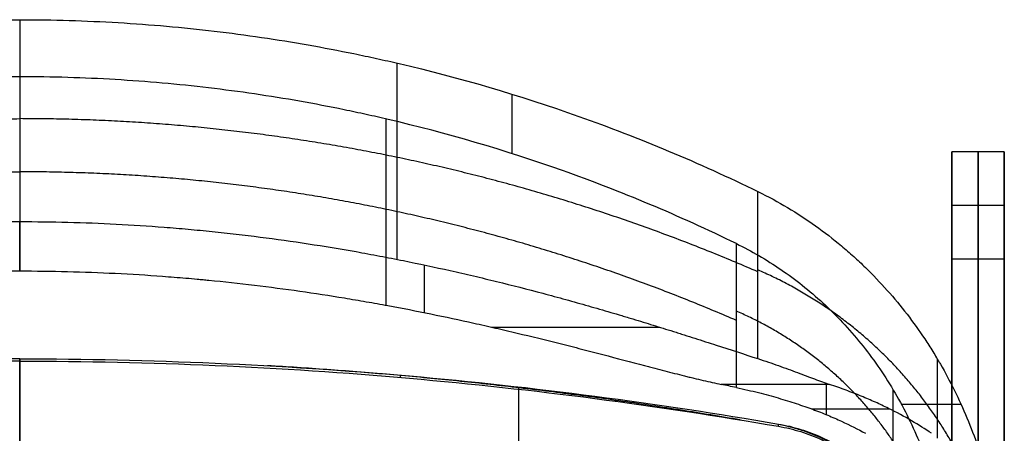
# Model space of a CAD drawing. Header units: millimetres. Extents: x -230 to 250, y -245 to 252.
# Tile 4 of 4: x 10 to 235, y 157 to 252. Entities that reach past the tile are written whole.
import ezdxf

# ---------------------------------------------------------------- set-up
doc = ezdxf.new("R2010")
doc.units = ezdxf.units.MM
doc.header["$MEASUREMENT"] = 0
doc.layers.add('Seat & back', color=7, linetype='Continuous', true_color=0x6b4343)
doc.layers.add('Stel', color=7, linetype='Continuous', true_color=0x201515)

msp = doc.modelspace()

# ---------------------------------------------------------------- linework, layer by layer
at = {"layer": 'Seat & back'}
for points, knots in [([(-158.82, 212.26, 695.75), (-145.26, 218.89, 697.15), (-131.6, 224.6, 698.36), (-117.9, 229.47, 699.38), (-104.21, 234.33, 700.41), (-90.49, 238.34, 701.26), (-76.82, 241.54, 701.94), (-75.96, 241.74, 701.98), (-75.11, 241.94, 702.02), (-74.25, 242.13, 702.06), (-73.39, 242.33, 702.1), (-72.53, 242.52, 702.14), (-71.67, 242.71, 702.18), (-69.95, 243.09, 702.26), (-68.22, 243.45, 702.34), (-66.49, 243.81, 702.42), (-63.02, 244.52, 702.57), (-59.52, 245.19, 702.71), (-56, 245.81, 702.84), (-48.96, 247.05, 703.1), (-41.82, 248.11, 703.32), (-34.58, 248.96, 703.5), (-27.35, 249.82, 703.68), (-20.02, 250.47, 703.82), (-12.6, 250.91, 703.92), (-5.19, 251.35, 704.01), (2.3, 251.58, 704.06), (9.87, 251.58, 704.06)], [-0.4368845, -0.4368845, -0.4368845, -0.4368845, -0.3276633, -0.3276633, -0.3276633, -0.2184422, -0.2184422, -0.2184422, -0.2116159, -0.2116159, -0.2116159, -0.2047896, -0.2047896, -0.2047896, -0.1911369, -0.1911369, -0.1911369, -0.1638317, -0.1638317, -0.1638317, -0.1092211, -0.1092211, -0.1092211, -0.0546106, -0.0546106, -0.0546106, 0, 0, 0, 0]), ([(9.87, 251.58, 704.06), (17.44, 251.58, 704.06), (24.94, 251.35, 704.01), (32.35, 250.91, 703.92), (39.77, 250.47, 703.82), (47.09, 249.82, 703.68), (54.33, 248.96, 703.5), (61.57, 248.11, 703.32), (68.71, 247.05, 703.1), (75.75, 245.81, 702.84), (79.27, 245.19, 702.71), (82.77, 244.52, 702.57), (86.24, 243.81, 702.42), (87.97, 243.45, 702.34), (89.7, 243.09, 702.26), (91.42, 242.71, 702.18), (92.28, 242.52, 702.14), (93.14, 242.33, 702.1), (94, 242.13, 702.06), (94.86, 241.94, 702.02), (95.71, 241.74, 701.98), (96.57, 241.54, 701.94), (110.24, 238.34, 701.26), (123.96, 234.33, 700.41), (137.65, 229.47, 699.38), (151.35, 224.6, 698.36), (165.01, 218.89, 697.15), (178.57, 212.26, 695.75)], [0, 0, 0, 0, 0.0546106, 0.0546106, 0.0546106, 0.1092211, 0.1092211, 0.1092211, 0.1638317, 0.1638317, 0.1638317, 0.1911369, 0.1911369, 0.1911369, 0.2047896, 0.2047896, 0.2047896, 0.2116159, 0.2116159, 0.2116159, 0.2184422, 0.2184422, 0.2184422, 0.3276633, 0.3276633, 0.3276633, 0.4368845, 0.4368845, 0.4368845, 0.4368845]), ([(9.87, 238.52, 701.3), (2.53, 238.52, 701.3), (-4.75, 238.3, 701.25), (-11.95, 237.87, 701.16), (-19.15, 237.44, 701.07), (-26.26, 236.81, 700.93), (-33.29, 235.98, 700.76), (-40.31, 235.15, 700.58), (-47.25, 234.12, 700.37), (-54.08, 232.92, 700.11), (-57.5, 232.31, 699.99), (-60.9, 231.67, 699.85), (-64.26, 230.97, 699.7), (-65.95, 230.63, 699.63), (-67.63, 230.27, 699.55), (-69.3, 229.9, 699.48), (-70.13, 229.72, 699.44), (-70.97, 229.53, 699.4), (-71.8, 229.34, 699.36), (-72.63, 229.16, 699.32), (-73.46, 228.96, 699.28), (-74.29, 228.77, 699.24), (-87.57, 225.66, 698.58), (-100.89, 221.77, 697.76), (-114.18, 217.05, 696.76), (-127.48, 212.33, 695.76), (-140.74, 206.78, 694.59), (-153.9, 200.35, 693.23)], [-6.2831853, -6.2831853, -6.2831853, -6.2831853, -6.2285748, -6.2285748, -6.2285748, -6.1739642, -6.1739642, -6.1739642, -6.1193536, -6.1193536, -6.1193536, -6.0920484, -6.0920484, -6.0920484, -6.0783957, -6.0783957, -6.0783957, -6.0715694, -6.0715694, -6.0715694, -6.0647431, -6.0647431, -6.0647431, -5.955522, -5.955522, -5.955522, -5.8463009, -5.8463009, -5.8463009, -5.8463009]), ([(173.65, 200.35, 693.23), (160.49, 206.78, 694.59), (147.22, 212.33, 695.76), (133.93, 217.05, 696.76), (120.64, 221.77, 697.76), (107.32, 225.66, 698.58), (94.04, 228.77, 699.24), (93.21, 228.96, 699.28), (92.38, 229.16, 699.32), (91.55, 229.34, 699.36), (90.72, 229.53, 699.4), (89.88, 229.72, 699.44), (89.05, 229.9, 699.48), (87.37, 230.27, 699.55), (85.7, 230.63, 699.63), (84.01, 230.97, 699.7), (80.64, 231.67, 699.85), (77.25, 232.31, 699.99), (73.83, 232.92, 700.11), (67, 234.12, 700.37), (60.06, 235.15, 700.58), (53.04, 235.98, 700.76), (46.01, 236.81, 700.93), (38.9, 237.44, 701.07), (31.7, 237.87, 701.16), (24.5, 238.3, 701.25), (17.22, 238.52, 701.3), (9.87, 238.52, 701.3)], [5.8463009, 5.8463009, 5.8463009, 5.8463009, 5.955522, 5.955522, 5.955522, 6.0647431, 6.0647431, 6.0647431, 6.0715694, 6.0715694, 6.0715694, 6.0783957, 6.0783957, 6.0783957, 6.0920484, 6.0920484, 6.0920484, 6.1193536, 6.1193536, 6.1193536, 6.1739642, 6.1739642, 6.1739642, 6.2285748, 6.2285748, 6.2285748, 6.2831853, 6.2831853, 6.2831853, 6.2831853]), ([(178.57, 212.26, 695.75), (180.9, 211.13, 695.51), (183.16, 209.9, 695.25), (185.35, 208.59, 694.97), (187.55, 207.28, 694.69), (189.67, 205.89, 694.4), (191.72, 204.43, 694.09), (193.77, 202.97, 693.78), (195.75, 201.44, 693.46), (197.65, 199.85, 693.12), (198.6, 199.05, 692.96), (199.53, 198.24, 692.78), (200.45, 197.41, 692.61), (201.36, 196.59, 692.43), (202.25, 195.75, 692.26), (203.13, 194.9, 692.08), (206.62, 191.5, 691.36), (209.79, 187.9, 690.6), (212.64, 184.2, 689.82), (214.06, 182.34, 689.42), (215.41, 180.46, 689.03), (216.68, 178.56, 688.62), (217.31, 177.61, 688.42), (217.93, 176.65, 688.22), (218.52, 175.69, 688.02), (218.82, 175.21, 687.92), (219.11, 174.73, 687.81), (219.4, 174.25, 687.71), (219.55, 174.01, 687.66), (219.69, 173.77, 687.61), (219.83, 173.52, 687.56), (219.98, 173.28, 687.51), (220.12, 173.04, 687.46), (220.26, 172.8, 687.41), (222.51, 168.9, 686.58), (224.55, 164.79, 685.71), (226.34, 160.49, 684.8), (228.14, 156.19, 683.9), (229.69, 151.69, 682.95), (230.96, 147.01, 681.96), (231.28, 145.84, 681.71), (231.58, 144.66, 681.46), (231.86, 143.47, 681.21), (232.14, 142.28, 680.96), (232.4, 141.08, 680.7), (232.65, 139.88, 680.45), (233.13, 137.47, 679.94), (233.54, 135.03, 679.42), (233.87, 132.57, 678.9), (234.53, 127.64, 677.86), (234.87, 122.62, 676.8), (234.87, 117.57, 675.73)], [0.436884, 0.436884, 0.436884, 0.436884, 0.507754, 0.507754, 0.507754, 0.578623, 0.578623, 0.578623, 0.649493, 0.649493, 0.649493, 0.684928, 0.684928, 0.684928, 0.720362, 0.720362, 0.720362, 0.862101, 0.862101, 0.862101, 0.932971, 0.932971, 0.932971, 0.968406, 0.968406, 0.968406, 0.986123, 0.986123, 0.986123, 0.994982, 0.994982, 0.994982, 1.00384, 1.00384, 1.00384, 1.145579, 1.145579, 1.145579, 1.287318, 1.287318, 1.287318, 1.322753, 1.322753, 1.322753, 1.358188, 1.358188, 1.358188, 1.429057, 1.429057, 1.429057, 1.570796, 1.570796, 1.570796, 1.570796]), ([(-158.82, 174.05, 543.23), (-155.74, 175.05, 541.53), (-152.55, 176.09, 539.98), (-149.31, 177.14, 538.58), (-147.69, 177.66, 537.88), (-146.06, 178.19, 537.21), (-144.42, 178.71, 536.58), (-143.6, 178.97, 536.26), (-142.78, 179.23, 535.96), (-141.97, 179.49, 535.66), (-141.56, 179.62, 535.51), (-141.15, 179.75, 535.36), (-140.74, 179.88, 535.22), (-140.54, 179.94, 535.14), (-140.33, 180.01, 535.07), (-140.13, 180.07, 535), (-139.92, 180.14, 534.93), (-139.72, 180.2, 534.86), (-139.51, 180.27, 534.79), (-138.7, 180.52, 534.5), (-137.92, 180.77, 534.24), (-137.15, 181.01, 533.99), (-136.38, 181.25, 533.74), (-135.63, 181.48, 533.5), (-134.87, 181.71, 533.26), (-133.37, 182.18, 532.79), (-131.86, 182.64, 532.34), (-130.22, 183.13, 531.88), (-130.01, 183.2, 531.82), (-129.81, 183.26, 531.76), (-129.6, 183.32, 531.71), (-129.39, 183.38, 531.65), (-129.18, 183.45, 531.59), (-128.97, 183.51, 531.53), (-128.55, 183.64, 531.42), (-128.13, 183.76, 531.3), (-127.71, 183.89, 531.19), (-126.86, 184.14, 530.96), (-126.02, 184.39, 530.74), (-125.17, 184.64, 530.53), (-123.48, 185.14, 530.1), (-121.78, 185.63, 529.69), (-120.06, 186.12, 529.3), (-119.21, 186.36, 529.1), (-118.35, 186.61, 528.91), (-117.49, 186.85, 528.73), (-116.62, 187.09, 528.54), (-115.76, 187.33, 528.36), (-114.89, 187.57, 528.18), (-113.16, 188.05, 527.83), (-111.42, 188.52, 527.49), (-109.67, 188.99, 527.17), (-106.17, 189.92, 526.53), (-102.64, 190.83, 525.95), (-99.11, 191.7, 525.43), (-98.23, 191.91, 525.3), (-97.35, 192.13, 525.17), (-96.46, 192.34, 525.05), (-95.58, 192.55, 524.93), (-94.7, 192.76, 524.81), (-93.81, 192.97, 524.69), (-92.04, 193.39, 524.46), (-90.27, 193.79, 524.24), (-88.49, 194.19, 524.03), (-84.94, 194.99, 523.61), (-81.37, 195.75, 523.24), (-77.79, 196.47, 522.91), (-76, 196.83, 522.74), (-74.2, 197.18, 522.58), (-72.4, 197.52, 522.43), (-70.59, 197.86, 522.29), (-68.78, 198.2, 522.15), (-66.97, 198.52, 522.01), (-63.35, 199.16, 521.75), (-59.71, 199.76, 521.52), (-56.06, 200.32, 521.32), (-52.41, 200.88, 521.11), (-48.75, 201.4, 520.93), (-45.09, 201.86, 520.78), (-41.43, 202.33, 520.63), (-37.77, 202.76, 520.49), (-34.12, 203.13, 520.38), (-32.3, 203.32, 520.32), (-30.47, 203.5, 520.27), (-28.64, 203.66, 520.22), (-26.82, 203.83, 520.18), (-24.99, 203.98, 520.13), (-23.15, 204.12, 520.09), (-19.49, 204.41, 520.01), (-15.82, 204.64, 519.95), (-12.15, 204.83, 519.9), (-4.81, 205.21, 519.8), (2.54, 205.4, 519.75), (9.87, 205.4, 519.75)], [29.006156, 29.006156, 29.006156, 29.006156, 40.110305, 40.110305, 40.110305, 45.66238, 45.66238, 45.66238, 48.438417, 48.438417, 48.438417, 49.826436, 49.826436, 49.826436, 50.520445, 50.520445, 50.520445, 51.214454, 51.214454, 51.214454, 53.990492, 53.990492, 53.990492, 56.766529, 56.766529, 56.766529, 62.318603, 62.318603, 62.318603, 63.012613, 63.012613, 63.012613, 63.706622, 63.706622, 63.706622, 65.094641, 65.094641, 65.094641, 67.870678, 67.870678, 67.870678, 73.422753, 73.422753, 73.422753, 76.19879, 76.19879, 76.19879, 78.974827, 78.974827, 78.974827, 84.526902, 84.526902, 84.526902, 95.631051, 95.631051, 95.631051, 98.407088, 98.407088, 98.407088, 101.183125, 101.183125, 101.183125, 106.7352, 106.7352, 106.7352, 117.839349, 117.839349, 117.839349, 123.391424, 123.391424, 123.391424, 128.943498, 128.943498, 128.943498, 140.047647, 140.047647, 140.047647, 151.151797, 151.151797, 151.151797, 162.255946, 162.255946, 162.255946, 167.80802, 167.80802, 167.80802, 173.360095, 173.360095, 173.360095, 184.464244, 184.464244, 184.464244, 206.672542, 206.672542, 206.672542, 206.672542]), ([(9.87, 205.4, 519.75), (17.21, 205.4, 519.75), (24.56, 205.21, 519.8), (31.9, 204.83, 519.9), (35.57, 204.64, 519.95), (39.24, 204.41, 520.01), (42.9, 204.12, 520.09), (44.73, 203.98, 520.13), (46.56, 203.83, 520.18), (48.39, 203.66, 520.22), (50.22, 203.5, 520.27), (52.05, 203.32, 520.32), (53.87, 203.13, 520.38), (57.52, 202.76, 520.49), (61.18, 202.33, 520.63), (64.84, 201.86, 520.78), (68.5, 201.4, 520.93), (72.15, 200.88, 521.11), (75.8, 200.32, 521.32), (79.45, 199.76, 521.52), (83.09, 199.16, 521.75), (86.72, 198.52, 522.01), (88.53, 198.2, 522.15), (90.34, 197.86, 522.29), (92.14, 197.52, 522.43), (93.95, 197.18, 522.58), (95.74, 196.83, 522.74), (97.54, 196.47, 522.91), (101.12, 195.75, 523.24), (104.69, 194.99, 523.61), (108.24, 194.19, 524.03), (110.02, 193.79, 524.24), (111.79, 193.39, 524.46), (113.56, 192.97, 524.69), (114.45, 192.76, 524.81), (115.33, 192.55, 524.93), (116.21, 192.34, 525.05), (117.1, 192.13, 525.17), (117.98, 191.91, 525.3), (118.86, 191.7, 525.43), (122.39, 190.83, 525.95), (125.91, 189.92, 526.53), (129.41, 188.99, 527.17), (131.16, 188.52, 527.49), (132.91, 188.05, 527.83), (134.64, 187.57, 528.18), (135.51, 187.33, 528.36), (136.37, 187.09, 528.54), (137.23, 186.85, 528.73), (138.1, 186.61, 528.91), (138.96, 186.36, 529.1), (139.81, 186.12, 529.3), (141.52, 185.63, 529.69), (143.23, 185.14, 530.1), (144.92, 184.64, 530.53), (145.77, 184.39, 530.74), (146.61, 184.14, 530.96), (147.45, 183.89, 531.19), (147.87, 183.76, 531.3), (148.29, 183.64, 531.42), (148.71, 183.51, 531.53), (148.92, 183.45, 531.59), (149.14, 183.38, 531.65), (149.34, 183.32, 531.71), (149.55, 183.26, 531.76), (149.76, 183.2, 531.82), (149.97, 183.13, 531.88), (151.6, 182.64, 532.34), (153.11, 182.18, 532.79), (154.62, 181.71, 533.26), (155.37, 181.48, 533.5), (156.13, 181.25, 533.74), (156.9, 181.01, 533.99), (157.66, 180.77, 534.24), (158.45, 180.52, 534.5), (159.26, 180.27, 534.79), (159.47, 180.2, 534.86), (159.67, 180.14, 534.93), (159.87, 180.07, 535), (160.08, 180.01, 535.07), (160.28, 179.94, 535.14), (160.49, 179.88, 535.22), (160.9, 179.75, 535.36), (161.31, 179.62, 535.51), (161.71, 179.49, 535.66), (162.53, 179.23, 535.96), (163.35, 178.97, 536.26), (164.17, 178.71, 536.58), (165.81, 178.19, 537.21), (167.44, 177.66, 537.88), (169.06, 177.14, 538.58), (172.3, 176.09, 539.98), (175.49, 175.05, 541.53), (178.57, 174.05, 543.23)], [-206.672542, -206.672542, -206.672542, -206.672542, -184.464244, -184.464244, -184.464244, -173.360095, -173.360095, -173.360095, -167.80802, -167.80802, -167.80802, -162.255946, -162.255946, -162.255946, -151.151797, -151.151797, -151.151797, -140.047647, -140.047647, -140.047647, -128.943498, -128.943498, -128.943498, -123.391424, -123.391424, -123.391424, -117.839349, -117.839349, -117.839349, -106.7352, -106.7352, -106.7352, -101.183125, -101.183125, -101.183125, -98.407088, -98.407088, -98.407088, -95.631051, -95.631051, -95.631051, -84.526902, -84.526902, -84.526902, -78.974827, -78.974827, -78.974827, -76.19879, -76.19879, -76.19879, -73.422753, -73.422753, -73.422753, -67.870678, -67.870678, -67.870678, -65.094641, -65.094641, -65.094641, -63.706622, -63.706622, -63.706622, -63.012613, -63.012613, -63.012613, -62.318603, -62.318603, -62.318603, -56.766529, -56.766529, -56.766529, -53.990492, -53.990492, -53.990492, -51.214454, -51.214454, -51.214454, -50.520445, -50.520445, -50.520445, -49.826436, -49.826436, -49.826436, -48.438417, -48.438417, -48.438417, -45.66238, -45.66238, -45.66238, -40.110305, -40.110305, -40.110305, -29.006156, -29.006156, -29.006156, -29.006156]), ([(173.65, 200.35, 693.23), (175.37, 199.51, 693.05), (177.09, 198.59, 692.86), (178.78, 197.61, 692.65), (180.48, 196.62, 692.44), (182.16, 195.56, 692.22), (183.82, 194.43, 691.98), (185.47, 193.3, 691.74), (187.11, 192.09, 691.48), (188.71, 190.82, 691.22), (190.31, 189.55, 690.95), (191.88, 188.2, 690.66), (193.41, 186.79, 690.36), (194.95, 185.37, 690.06), (196.44, 183.89, 689.75), (197.89, 182.35, 689.42), (199.33, 180.8, 689.1), (200.73, 179.19, 688.76), (202.08, 177.53, 688.41), (203.43, 175.86, 688.05), (204.73, 174.13, 687.69), (205.96, 172.36, 687.31), (207.2, 170.58, 686.94), (208.38, 168.75, 686.55), (209.5, 166.87, 686.15), (210.61, 165, 685.76), (211.66, 163.08, 685.35), (212.64, 161.12, 684.94), (213.63, 159.17, 684.52), (214.54, 157.17, 684.1), (215.39, 155.15, 683.68), (216.23, 153.13, 683.25), (217.01, 151.08, 682.82), (217.71, 149.01, 682.38), (218.41, 146.94, 681.94), (219.04, 144.85, 681.5), (219.6, 142.75, 681.06), (220.16, 140.65, 680.61), (220.64, 138.54, 680.17), (221.05, 136.43, 679.72), (221.47, 134.31, 679.27), (221.81, 132.2, 678.83), (222.08, 130.09, 678.38), (222.35, 127.98, 677.93), (222.55, 125.88, 677.49), (222.68, 123.79, 677.05), (222.81, 121.7, 676.61), (222.87, 119.63, 676.17), (222.87, 117.57, 675.73)], [3.578477, 3.578477, 3.578477, 3.578477, 3.649347, 3.649347, 3.649347, 3.720216, 3.720216, 3.720216, 3.791086, 3.791086, 3.791086, 3.861955, 3.861955, 3.861955, 3.932825, 3.932825, 3.932825, 4.003694, 4.003694, 4.003694, 4.074564, 4.074564, 4.074564, 4.145433, 4.145433, 4.145433, 4.216303, 4.216303, 4.216303, 4.287172, 4.287172, 4.287172, 4.358042, 4.358042, 4.358042, 4.428911, 4.428911, 4.428911, 4.499781, 4.499781, 4.499781, 4.57065, 4.57065, 4.57065, 4.641519, 4.641519, 4.641519, 4.712389, 4.712389, 4.712389, 4.712389]), ([(-150.38, 168.17, 558.4), (-149.08, 168.44, 557.13), (-147.71, 168.75, 555.92), (-146.31, 169.08, 554.79), (-145.61, 169.24, 554.22), (-144.9, 169.41, 553.67), (-144.18, 169.59, 553.13), (-143.82, 169.67, 552.86), (-143.46, 169.76, 552.6), (-143.09, 169.85, 552.34), (-142.73, 169.94, 552.08), (-142.37, 170.03, 551.82), (-142, 170.13, 551.57), (-140.53, 170.49, 550.56), (-139.03, 170.88, 549.6), (-137.51, 171.27, 548.7), (-136.75, 171.47, 548.24), (-135.99, 171.67, 547.8), (-135.22, 171.87, 547.37), (-134.84, 171.97, 547.16), (-134.45, 172.07, 546.95), (-134.07, 172.17, 546.74), (-133.68, 172.27, 546.53), (-133.29, 172.37, 546.33), (-132.91, 172.47, 546.12), (-129.8, 173.29, 544.5), (-126.6, 174.14, 543.03), (-123.36, 174.98, 541.7), (-121.74, 175.41, 541.04), (-120.11, 175.83, 540.41), (-118.49, 176.25, 539.81), (-117.68, 176.46, 539.51), (-116.86, 176.67, 539.22), (-116.05, 176.87, 538.94), (-115.65, 176.98, 538.8), (-115.24, 177.08, 538.66), (-114.84, 177.18, 538.52), (-114.43, 177.28, 538.38), (-114.03, 177.39, 538.25), (-113.62, 177.49, 538.11), (-110.38, 178.31, 537.04), (-107.08, 179.12, 536.07), (-103.79, 179.9, 535.19), (-102.14, 180.3, 534.75), (-100.49, 180.68, 534.33), (-98.84, 181.06, 533.93), (-98.01, 181.25, 533.73), (-97.19, 181.44, 533.54), (-96.37, 181.63, 533.35), (-95.55, 181.81, 533.16), (-94.73, 182, 532.98), (-93.91, 182.18, 532.8), (-87.35, 183.63, 531.36), (-80.8, 184.98, 530.21), (-74.26, 186.19, 529.25), (-73.44, 186.34, 529.13), (-72.62, 186.49, 529.01), (-71.8, 186.64, 528.89), (-70.98, 186.78, 528.78), (-70.15, 186.93, 528.67), (-69.32, 187.08, 528.55), (-67.66, 187.37, 528.33), (-65.99, 187.65, 528.12), (-64.3, 187.93, 527.92), (-60.94, 188.48, 527.52), (-57.53, 189.01, 527.15), (-54.1, 189.5, 526.82), (-50.66, 189.99, 526.5), (-47.21, 190.44, 526.2), (-43.73, 190.86, 525.94), (-40.26, 191.28, 525.68), (-36.78, 191.66, 525.45), (-33.31, 192, 525.25), (-32.88, 192.04, 525.22), (-32.44, 192.08, 525.2), (-32.01, 192.12, 525.18), (-31.57, 192.17, 525.15), (-31.14, 192.21, 525.13), (-30.7, 192.25, 525.1), (-29.83, 192.33, 525.06), (-28.95, 192.4, 525.01), (-28.07, 192.48, 524.97), (-26.31, 192.63, 524.88), (-24.54, 192.77, 524.8), (-22.76, 192.9, 524.73), (-19.19, 193.17, 524.58), (-15.58, 193.39, 524.46), (-11.95, 193.57, 524.36), (-8.32, 193.75, 524.26), (-4.67, 193.89, 524.19), (-1.03, 193.98, 524.14), (2.62, 194.07, 524.09), (6.26, 194.11, 524.07), (9.87, 194.11, 524.07)], [-339.288221, -339.288221, -339.288221, -339.288221, -334.011135, -334.011135, -334.011135, -331.372591, -331.372591, -331.372591, -330.05332, -330.05332, -330.05332, -328.734048, -328.734048, -328.734048, -323.456962, -323.456962, -323.456962, -320.818419, -320.818419, -320.818419, -319.499148, -319.499148, -319.499148, -318.179876, -318.179876, -318.179876, -307.625704, -307.625704, -307.625704, -302.348617, -302.348617, -302.348617, -299.710074, -299.710074, -299.710074, -298.390803, -298.390803, -298.390803, -297.071531, -297.071531, -297.071531, -286.517359, -286.517359, -286.517359, -281.240273, -281.240273, -281.240273, -278.60173, -278.60173, -278.60173, -275.963187, -275.963187, -275.963187, -254.854842, -254.854842, -254.854842, -252.216299, -252.216299, -252.216299, -249.577756, -249.577756, -249.577756, -244.30067, -244.30067, -244.30067, -233.746497, -233.746497, -233.746497, -223.192325, -223.192325, -223.192325, -212.638153, -212.638153, -212.638153, -211.318881, -211.318881, -211.318881, -209.999609, -209.999609, -209.999609, -207.361066, -207.361066, -207.361066, -202.08398, -202.08398, -202.08398, -191.529808, -191.529808, -191.529808, -180.975635, -180.975635, -180.975635, -170.421463, -170.421463, -170.421463, -170.421463]), ([(9.87, 194.11, 524.07), (13.49, 194.11, 524.07), (17.13, 194.07, 524.09), (20.78, 193.98, 524.14), (24.42, 193.89, 524.19), (28.07, 193.75, 524.26), (31.7, 193.57, 524.36), (35.33, 193.39, 524.46), (38.94, 193.17, 524.58), (42.5, 192.9, 524.73), (44.29, 192.77, 524.8), (46.06, 192.63, 524.88), (47.82, 192.48, 524.97), (48.7, 192.4, 525.01), (49.58, 192.33, 525.06), (50.45, 192.25, 525.1), (50.89, 192.21, 525.13), (51.32, 192.17, 525.15), (51.76, 192.12, 525.18), (52.19, 192.08, 525.2), (52.62, 192.04, 525.22), (53.06, 192, 525.25), (56.53, 191.66, 525.45), (60.01, 191.28, 525.68), (63.48, 190.86, 525.94), (66.95, 190.44, 526.2), (70.41, 189.99, 526.5), (73.85, 189.5, 526.82), (77.28, 189.01, 527.15), (80.69, 188.48, 527.52), (84.05, 187.93, 527.92), (85.73, 187.65, 528.12), (87.41, 187.37, 528.33), (89.07, 187.08, 528.55), (89.9, 186.93, 528.67), (90.72, 186.78, 528.78), (91.55, 186.64, 528.89), (92.37, 186.49, 529.01), (93.19, 186.34, 529.13), (94.01, 186.19, 529.25), (100.55, 184.98, 530.21), (107.1, 183.63, 531.36), (113.66, 182.18, 532.8), (114.48, 182, 532.98), (115.3, 181.81, 533.16), (116.12, 181.63, 533.35), (116.94, 181.44, 533.54), (117.76, 181.25, 533.73), (118.59, 181.06, 533.93), (120.23, 180.68, 534.33), (121.89, 180.3, 534.75), (123.53, 179.9, 535.19), (126.83, 179.12, 536.07), (130.12, 178.31, 537.04), (133.37, 177.49, 538.11), (133.78, 177.39, 538.25), (134.18, 177.28, 538.38), (134.58, 177.18, 538.52), (134.99, 177.08, 538.66), (135.39, 176.98, 538.8), (135.8, 176.87, 538.94), (136.61, 176.67, 539.22), (137.42, 176.46, 539.51), (138.24, 176.25, 539.81), (139.86, 175.83, 540.41), (141.49, 175.41, 541.04), (143.11, 174.98, 541.7), (146.35, 174.14, 543.03), (149.55, 173.29, 544.5), (152.65, 172.47, 546.12), (153.04, 172.37, 546.33), (153.43, 172.27, 546.53), (153.81, 172.17, 546.74), (154.2, 172.07, 546.95), (154.58, 171.97, 547.16), (154.97, 171.87, 547.37), (155.74, 171.67, 547.8), (156.5, 171.47, 548.24), (157.26, 171.27, 548.7), (158.78, 170.88, 549.6), (160.28, 170.49, 550.56), (161.75, 170.13, 551.57), (162.11, 170.03, 551.82), (162.48, 169.94, 552.08), (162.84, 169.85, 552.34), (163.2, 169.76, 552.6), (163.57, 169.67, 552.86), (163.92, 169.59, 553.13), (164.64, 169.41, 553.67), (165.36, 169.24, 554.22), (166.06, 169.08, 554.79), (167.46, 168.75, 555.92), (168.83, 168.44, 557.13), (170.13, 168.17, 558.4)], [170.421463, 170.421463, 170.421463, 170.421463, 180.975635, 180.975635, 180.975635, 191.529808, 191.529808, 191.529808, 202.08398, 202.08398, 202.08398, 207.361066, 207.361066, 207.361066, 209.999609, 209.999609, 209.999609, 211.318881, 211.318881, 211.318881, 212.638153, 212.638153, 212.638153, 223.192325, 223.192325, 223.192325, 233.746497, 233.746497, 233.746497, 244.30067, 244.30067, 244.30067, 249.577756, 249.577756, 249.577756, 252.216299, 252.216299, 252.216299, 254.854842, 254.854842, 254.854842, 275.963187, 275.963187, 275.963187, 278.60173, 278.60173, 278.60173, 281.240273, 281.240273, 281.240273, 286.517359, 286.517359, 286.517359, 297.071531, 297.071531, 297.071531, 298.390803, 298.390803, 298.390803, 299.710074, 299.710074, 299.710074, 302.348617, 302.348617, 302.348617, 307.625704, 307.625704, 307.625704, 318.179876, 318.179876, 318.179876, 319.499148, 319.499148, 319.499148, 320.818419, 320.818419, 320.818419, 323.456962, 323.456962, 323.456962, 328.734048, 328.734048, 328.734048, 330.05332, 330.05332, 330.05332, 331.372591, 331.372591, 331.372591, 334.011135, 334.011135, 334.011135, 339.288221, 339.288221, 339.288221, 339.288221]), ([(9.87, 174.01, 404.94), (-19.83, 174.01, 404.94), (-49.73, 172.69, 406.14), (-79.22, 170.1, 408.49), (-107.51, 167.61, 410.75), (-135.79, 163.91, 414.1), (-163.53, 159.1, 418.44)], [0, 0, 0, 0, 89.110134, 89.110134, 89.110134, 174.550231, 174.550231, 174.550231, 174.550231]), ([(9.87, 173.49, 394.96), (-19.83, 173.49, 394.96), (-49.73, 172.17, 396.14), (-79.22, 169.57, 398.48), (-107.51, 167.08, 400.72), (-135.79, 163.38, 404.04), (-163.53, 158.57, 408.35)], [0, 0, 0, 0, 89.110337, 89.110337, 89.110337, 174.545571, 174.545571, 174.545571, 174.545571]), ([(9.87, 174.01, 404.94), (39.58, 174.01, 404.94), (69.48, 172.69, 406.14), (98.97, 170.1, 408.49), (127.25, 167.61, 410.75), (155.54, 163.91, 414.1), (183.27, 159.1, 418.44)], [0, 0, 0, 0, 89.110134, 89.110134, 89.110134, 174.550231, 174.550231, 174.550231, 174.550231]), ([(9.87, 173.49, 394.96), (39.58, 173.49, 394.96), (69.48, 172.17, 396.14), (98.97, 169.57, 398.48), (127.25, 167.08, 400.72), (155.54, 163.38, 404.04), (183.27, 158.57, 408.35)], [0, 0, 0, 0, 89.110337, 89.110337, 89.110337, 174.545571, 174.545571, 174.545571, 174.545571]), ([(178.57, 174.05, 543.23), (180.18, 173.53, 544.12), (181.74, 172.99, 545.09), (183.25, 172.46, 546.16), (184.76, 171.92, 547.23), (186.22, 171.38, 548.39), (187.6, 170.87, 549.65), (188.98, 170.35, 550.91), (190.29, 169.85, 552.26), (191.52, 169.4, 553.72), (192.74, 168.94, 555.18), (193.89, 168.52, 556.74), (194.93, 168.17, 558.4)], [-23.401469, -23.401469, -23.401469, -23.401469, -17.87158, -17.87158, -17.87158, -12.341691, -12.341691, -12.341691, -6.811802, -6.811802, -6.811802, -1.281913, -1.281913, -1.281913, -1.281913]), ([(173.65, 167.44, 561.88), (175.41, 167.07, 563.64), (177.09, 166.68, 565.48), (178.68, 166.28, 567.38), (179.48, 166.08, 568.33), (180.26, 165.87, 569.29), (181.01, 165.67, 570.25), (181.77, 165.46, 571.22), (182.51, 165.26, 572.2), (183.23, 165.05, 573.19), (184.66, 164.63, 575.17), (186.03, 164.2, 577.18), (187.34, 163.77, 579.22), (187.99, 163.56, 580.24), (188.63, 163.34, 581.27), (189.26, 163.12, 582.31), (189.88, 162.9, 583.35), (190.49, 162.68, 584.39), (191.09, 162.46, 585.44), (192.28, 162.01, 587.54), (193.42, 161.57, 589.65), (194.51, 161.12, 591.79), (195.6, 160.66, 593.93), (196.64, 160.21, 596.08), (197.64, 159.75, 598.25), (199.64, 158.83, 602.59), (201.46, 157.91, 606.98), (203.14, 156.97, 611.4)], [0.4368845, 0.4368845, 0.4368845, 0.4368845, 0.4902804, 0.4902804, 0.4902804, 0.5169784, 0.5169784, 0.5169784, 0.5436763, 0.5436763, 0.5436763, 0.5970723, 0.5970723, 0.5970723, 0.6237702, 0.6237702, 0.6237702, 0.6504682, 0.6504682, 0.6504682, 0.7038642, 0.7038642, 0.7038642, 0.7572601, 0.7572601, 0.7572601, 0.864052, 0.864052, 0.864052, 0.864052]), ([(218.21, 156.97, 611.4), (216.81, 157.93, 606.85), (215.31, 158.89, 602.32), (213.67, 159.84, 597.81), (212.04, 160.8, 593.3), (210.28, 161.74, 588.81), (208.37, 162.68, 584.37), (207.42, 163.15, 582.15), (206.43, 163.62, 579.94), (205.4, 164.09, 577.74), (204.37, 164.55, 575.54), (203.3, 165.01, 573.35), (202.18, 165.47, 571.18), (201.07, 165.93, 569.02), (199.91, 166.38, 566.86), (198.7, 166.84, 564.73), (197.49, 167.29, 562.6), (196.24, 167.73, 560.48), (194.93, 168.17, 558.4)], [5.321693, 5.321693, 5.321693, 5.321693, 5.4050113, 5.4050113, 5.4050113, 5.4883296, 5.4883296, 5.4883296, 5.5299888, 5.5299888, 5.5299888, 5.571648, 5.571648, 5.571648, 5.6133071, 5.6133071, 5.6133071, 5.6549663, 5.6549663, 5.6549663, 5.6549663]), ([(183.27, 159.1, 418.44), (184.95, 158.81, 418.71), (186.71, 158.39, 418.99), (188.34, 157.88, 419.27), (189.96, 157.37, 419.54), (191.63, 156.73, 419.83), (193.18, 156.02, 420.11), (194.73, 155.3, 420.39), (196.28, 154.45, 420.68), (197.73, 153.54, 420.96), (199.18, 152.63, 421.24), (200.59, 151.6, 421.52), (201.91, 150.5, 421.79), (203.23, 149.4, 422.07), (204.49, 148.21, 422.34), (205.65, 146.95, 422.6), (206.82, 145.68, 422.86), (207.9, 144.34, 423.11), (208.9, 142.93, 423.36), (209.89, 141.52, 423.6), (210.78, 140.07, 423.83), (211.59, 138.54, 424.05), (212.4, 137, 424.27), (213.08, 135.46, 424.47), (213.69, 133.82, 424.66), (214.29, 132.19, 424.85), (214.77, 130.58, 425.02), (215.15, 128.88, 425.17), (215.54, 127.17, 425.33), (215.8, 125.54, 425.46), (215.97, 123.79, 425.58), (216, 123.44, 425.61), (216.03, 123.1, 425.63), (216.05, 122.76, 425.65)], [0, 0, 0, 0, 5.166082, 5.166082, 5.166082, 10.345102, 10.345102, 10.345102, 15.53676, 15.53676, 15.53676, 20.740757, 20.740757, 20.740757, 25.956776, 25.956776, 25.956776, 31.184489, 31.184489, 31.184489, 36.423577, 36.423577, 36.423577, 41.673771, 41.673771, 41.673771, 46.934911, 46.934911, 46.934911, 52.207008, 52.207008, 52.207008, 53.249046, 53.249046, 53.249046, 53.249046]), ([(183.27, 158.57, 408.35), (184.95, 158.28, 408.61), (186.71, 157.86, 408.89), (188.34, 157.35, 409.17), (189.96, 156.84, 409.44), (191.63, 156.2, 409.73), (193.18, 155.49, 410), (194.73, 154.77, 410.28), (196.29, 153.92, 410.57), (197.73, 153.01, 410.85), (199.18, 152.1, 411.12), (200.59, 151.07, 411.41), (201.91, 149.97, 411.68), (203.23, 148.87, 411.95), (204.49, 147.68, 412.22), (205.65, 146.41, 412.48), (206.82, 145.15, 412.74), (207.9, 143.81, 412.99), (208.9, 142.4, 413.23), (209.9, 140.99, 413.47), (210.79, 139.53, 413.7), (211.59, 138, 413.92), (212.4, 136.46, 414.13), (213.09, 134.92, 414.33), (213.69, 133.29, 414.52), (214.29, 131.65, 414.71), (214.77, 130.05, 414.88), (215.15, 128.34, 415.04), (215.54, 126.64, 415.19), (215.8, 125, 415.32), (215.97, 123.25, 415.44), (216, 122.91, 415.47), (216.03, 122.57, 415.49), (216.05, 122.23, 415.51)], [0, 0, 0, 0, 5.166102, 5.166102, 5.166102, 10.345123, 10.345123, 10.345123, 15.536765, 15.536765, 15.536765, 20.740729, 20.740729, 20.740729, 25.9567, 25.9567, 25.9567, 31.184355, 31.184355, 31.184355, 36.423382, 36.423382, 36.423382, 41.673519, 41.673519, 41.673519, 46.934612, 46.934612, 46.934612, 52.206682, 52.206682, 52.206682, 53.243446, 53.243446, 53.243446, 53.243446])]:
    msp.add_open_spline(points, degree=3, knots=knots, dxfattribs=at)
for points, degree in [([(9.87, 251.58, 704.06), (9.87, 228.49, 611.91), (9.87, 205.4, 519.75)], 2), ([(9.87, 251.58, 704.06), (9.87, 245.05, 702.68), (9.87, 238.52, 701.3)], 2), ([(96.13, 196.75, 522.78), (96.13, 219.2, 612.37), (96.13, 241.64, 701.96)], 2), ([(9.87, 238.52, 701.3), (9.87, 216.32, 612.68), (9.87, 194.11, 524.07)], 2), ([(122.37, 220.94, 697.58), (122.37, 227.74, 699.02), (122.37, 234.54, 700.46)], 2), ([(93.62, 186.26, 529.19), (93.62, 207.56, 614.22), (93.62, 228.87, 699.26)], 2), ([(178.57, 174.05, 543.23), (178.57, 193.16, 619.49), (178.57, 212.26, 695.75)], 2), ([(173.65, 167.44, 561.88), (173.65, 183.89, 627.55), (173.65, 200.35, 693.23)], 2), ([(117.78, 181.25, 533.74), (136.95, 181.25, 533.74), (156.12, 181.25, 533.74)], 2), ([(9.87, 173.49, 394.96), (9.87, 173.75, 399.95), (9.87, 174.01, 404.94)], 2), ([(9.87, -244.84, 426.89), (9.87, -35.42, 415.92), (9.87, 174.01, 404.94)], 2), ([(9.87, -244.84, 426.89), (9.87, -35.42, 415.92), (9.87, 174.01, 404.94)], 2), ([(9.87, 173.49, 394.96), (9.87, 173.75, 399.95), (9.87, 174.01, 404.94)], 2), ([(9.87, 173.75, 399.95), (9.87, -35.68, 410.93), (9.87, -245.1, 421.9)], 2), ([(9.87, 173.75, 399.95), (9.87, -35.68, 410.93), (9.87, -245.1, 421.9)], 2), ([(9.87, -245.37, 416.91), (9.87, -35.94, 405.93), (9.87, 173.49, 394.96)], 2), ([(9.87, -245.37, 416.91), (9.87, -35.94, 405.93), (9.87, 173.49, 394.96)], 2), ([(219.57, 155.87, 615.4), (219.57, 164.92, 651.53), (219.57, 173.97, 687.65)], 2), ([(96.92, 169.75, 398.32), (96.92, 170.01, 403.33), (96.92, 170.28, 408.33)], 2), ([(123.9, -239.39, 422.03), (123.9, -36.16, 411.38), (123.9, 167.07, 400.73)], 2), ([(123.91, -238.87, 432.07), (123.91, -35.64, 421.41), (123.91, 167.59, 410.76)], 2), ([(173.65, 167.44, 561.88), (172.48, 167.69, 560.71), (171.31, 167.93, 559.54), (170.13, 168.17, 558.4)], 3), ([(194.93, 168.17, 558.4), (182.53, 168.17, 558.4), (170.13, 168.17, 558.4)], 2), ([(194.17, 168.17, 558.4), (194.17, 164.71, 574.76), (194.17, 161.26, 591.13)], 2), ([(209.5, 151.34, 624.17), (209.5, 159.11, 655.16), (209.5, 166.87, 686.15)], 2), ([(190.78, 162.57, 584.9), (199.69, 162.57, 584.9), (208.6, 162.57, 584.9)], 2), ([(211.32, 163.66, 685.48), (218.14, 163.66, 685.48), (224.96, 163.66, 685.48)], 2), ([(183.27, 158.57, 408.35), (183.27, 158.84, 413.4), (183.27, 159.1, 418.44)], 2)]:
    msp.add_open_spline(points, degree=degree, dxfattribs=at)
for points, weights, knots in [([(-158.82, 193.9, 622.46), (-119.03, 211.22, 618.12), (-76.38, 220.08, 615.9), (-33.74, 228.94, 613.68), (9.87, 228.94, 613.68)], [0.928038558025, 0.957995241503, 1, 0.957995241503, 0.928038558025], [1201.523717, 1201.523717, 1201.523717, 1294.336173, 1294.336173, 1387.14863, 1387.14863, 1387.14863]), ([(178.57, 193.9, 622.46), (138.78, 211.22, 618.12), (96.13, 220.08, 615.9), (53.49, 228.94, 613.68), (9.87, 228.94, 613.68)], [0.928038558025, 0.957995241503, 1, 0.957995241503, 0.928038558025], [1201.523717, 1201.523717, 1201.523717, 1294.336173, 1294.336173, 1387.14863, 1387.14863, 1387.14863]), ([(-153.9, 182.78, 623.1), (-115.27, 199.59, 618.89), (-73.87, 208.19, 616.74), (-32.47, 216.79, 614.58), (9.87, 216.79, 614.58)], [0.928038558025, 0.957995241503, 1, 0.957995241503, 0.928038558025], [1166.52788, 1166.52788, 1166.52788, 1256.637061, 1256.637061, 1346.746243, 1346.746243, 1346.746243]), ([(173.65, 182.78, 623.1), (135.02, 199.59, 618.89), (93.62, 208.19, 616.74), (52.22, 216.79, 614.58), (9.87, 216.79, 614.58)], [0.928038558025, 0.957995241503, 1, 0.957995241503, 0.928038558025], [1166.52788, 1166.52788, 1166.52788, 1256.637061, 1256.637061, 1346.746243, 1346.746243, 1346.746243]), ([(234.87, 109.96, 645.34), (234.87, 137.28, 638.49), (219.57, 160.21, 632.74), (204.26, 183.15, 627), (178.57, 194.34, 624.19)], [0.863117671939, 0.890978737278, 1, 0.890978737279, 0.863117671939], [243.794311, 243.794311, 243.794311, 299.542434, 299.542434, 355.290557, 355.290557, 355.290557]), ([(222.87, 111.16, 650.15), (222.87, 135.05, 644.17), (209.5, 155.09, 639.14), (196.12, 175.14, 634.12), (173.65, 184.92, 631.67)], [0.863117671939, 0.890978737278, 1, 0.890978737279, 0.863117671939], [213.111416, 213.111416, 213.111416, 261.843322, 261.843322, 310.575228, 310.575228, 310.575228])]:
    msp.add_rational_spline(points, weights, degree=2, knots=knots, dxfattribs=at)
for points, weights in [([(9.87, 194.11, 524.07), (9.87, 199.5, 521.23), (9.87, 205.4, 519.75)], [0.901662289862, 0.87664145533, 0.864633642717]), ([(102.4, 184.57, 530.59), (102.4, 189.55, 526.28), (102.4, 195.46, 523.38)], [0.965557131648, 0.922091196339, 0.895493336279]), ([(174.53, 160.05, 407.03), (120.87, 169.26, 406.54), (66.51, 172.43, 406.38)], [0.999611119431, 0.997359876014, 0.998236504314]), ([(216.05, 122.36, 417.96), (213.95, 153.42, 416.33), (183.27, 158.98, 416.04)], [1, 0.788689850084, 1])]:
    msp.add_rational_spline(points, weights, degree=2, dxfattribs=at)
at = {"layer": 'Stel'}
for points in [[(222.87, 196.81, -18.11), (222.87, 209.08, -18.11), (222.87, 221.34, -18.11)], [(234.87, 221.34, -18.11), (228.87, 221.34, -18.11), (222.87, 221.34, -18.11)], [(222.87, 221.34, -18.11), (222.87, 148.54, 324.39), (222.87, 75.74, 666.89)], [(228.87, 196.81, -18.11), (228.87, 209.08, -18.11), (228.87, 221.34, -18.11)], [(228.87, 221.34, -18.11), (228.87, 148.54, 324.39), (228.87, 75.74, 666.89)], [(234.87, 196.81, -18.11), (234.87, 209.08, -18.11), (234.87, 221.34, -18.11)], [(234.87, 221.34, -18.11), (234.87, 148.54, 324.39), (234.87, 75.74, 666.89)], [(234.87, 209.08, -18.11), (228.87, 209.08, -18.11), (222.87, 209.08, -18.11)], [(222.87, 52.26, 661.9), (222.87, 124.54, 321.89), (222.87, 196.81, -18.11)], [(234.87, 196.81, -18.11), (228.87, 196.81, -18.11), (222.87, 196.81, -18.11)], [(228.87, 52.26, 661.9), (228.87, 124.54, 321.89), (228.87, 196.81, -18.11)], [(234.87, 52.26, 661.9), (234.87, 124.54, 321.89), (234.87, 196.81, -18.11)]]:
    msp.add_open_spline(points, degree=2, dxfattribs=at)

doc.saveas('drawing.dxf')
